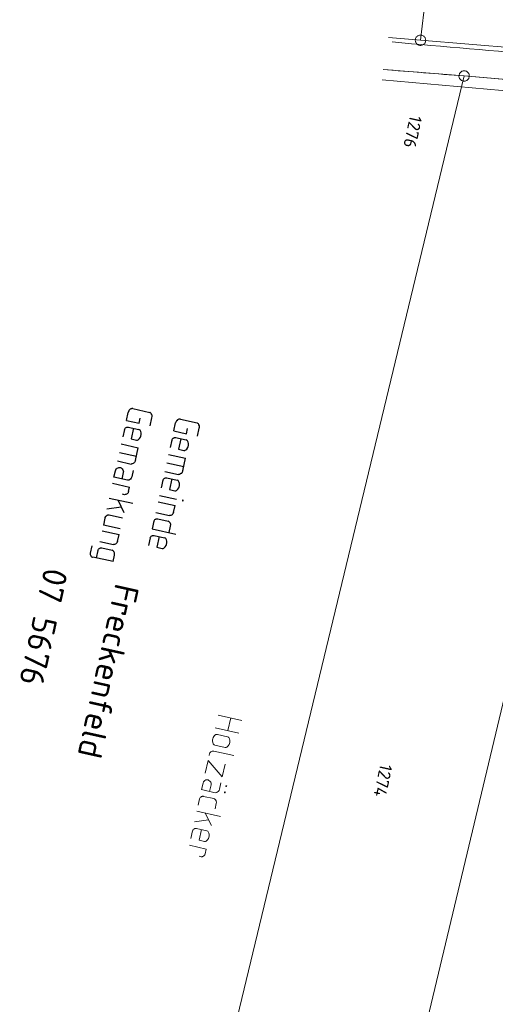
# Model space of a CAD drawing. Header units: metres. Extents: x 3425540 to 3446143, y 5432760 to 5444637.
# Tile 64 of 256: x 3435692 to 3435761, y 5439369 to 5439511. Entities that reach past the tile are written whole.
import ezdxf
from ezdxf.enums import TextEntityAlignment as Align

# ---------------------------------------------------------------- set-up
doc = ezdxf.new("R2010")
doc.units = ezdxf.units.M
for name, color, linetype, lineweight in [('B_Bestand', 9, 'Continuous', 18), ('B_Flurgrenzen', 9, 'Continuous', 18), ('B_Kilometrierung', 9, 'Continuous', 25), ('Bestand Kabeltröge', 9, 'Continuous', 18)]:
    doc.layers.add(name, color=color, linetype=linetype, lineweight=lineweight)
doc.styles.get("Standard").update_dxf_attribs({"font": 'isocpeur.ttf'})

msp = doc.modelspace()

# ---------------------------------------------------------------- linework, layer by layer
at = {"layer": 'B_Bestand'}
for p, q in [((3435720.63, 5439410.86), (3435724.04, 5439410.1)), ((3435722.46, 5439410.45), (3435722.05, 5439408.62)), ((3435720.22, 5439409.03), (3435723.64, 5439408.27)), ((3435720.52, 5439408.07), (3435722, 5439407.74)), ((3435722.92, 5439405.03), (3435719.99, 5439405.68)), ((3435721.66, 5439406.21), (3435720.18, 5439406.54)), ((3435719.34, 5439405.03), (3435719.4, 5439405.33)), ((3435717.96, 5439398.79), (3435717.76, 5439397.88)), ((3435718.54, 5439399.14), (3435720.02, 5439398.81)), ((3435717.56, 5439396.99), (3435720.98, 5439396.23)), ((3435717.22, 5439395.45), (3435719.26, 5439395.74)), ((3435718.77, 5439396.72), (3435719.67, 5439394.91)), ((3435716.93, 5439394.15), (3435716.7, 5439393.07)), ((3435717.49, 5439394.51), (3435719, 5439394.17)), ((3435716.48, 5439392.08), (3435718.92, 5439391.54)), ((3435718.78, 5439390.86), (3435718.92, 5439391.54)), ((3435718.2, 5439390.43), (3435717.9, 5439390.49))]:
    msp.add_line(p, q, dxfattribs=at)
for points in [[(3435720.18, 5439406.54), (3435720.05, 5439406.59), (3435719.98, 5439406.67), (3435719.94, 5439406.73), (3435719.87, 5439406.92), (3435719.84, 5439407.15), (3435719.84, 5439407.29), (3435719.87, 5439407.45), (3435719.94, 5439407.61), (3435720, 5439407.76), (3435720.12, 5439407.91), (3435720.29, 5439408.04), (3435720.38, 5439408.07), (3435720.52, 5439408.07)], [(3435721.66, 5439406.21), (3435721.8, 5439406.21), (3435721.89, 5439406.24), (3435721.96, 5439406.29), (3435722.1, 5439406.42), (3435722.23, 5439406.62), (3435722.29, 5439406.75), (3435722.32, 5439406.91), (3435722.33, 5439407.08), (3435722.34, 5439407.25), (3435722.29, 5439407.43), (3435722.2, 5439407.62), (3435722.13, 5439407.69), (3435722, 5439407.74)], [(3435719.99, 5439405.68), (3435719.88, 5439405.67), (3435719.79, 5439405.67), (3435719.7, 5439405.63), (3435719.66, 5439405.61), (3435719.57, 5439405.55), (3435719.49, 5439405.48), (3435719.45, 5439405.4), (3435719.4, 5439405.33), (3435719.4, 5439405.3)], [(3435721.63, 5439403.78), (3435721.23, 5439401.95), (3435719.18, 5439404.32), (3435718.78, 5439402.49)], [(3435721.04, 5439401.1), (3435720.84, 5439400.19), (3435720.76, 5439399.98), (3435720.64, 5439399.83), (3435720.51, 5439399.75), (3435720.39, 5439399.69), (3435720.33, 5439399.68), (3435720.21, 5439399.67), (3435718.25, 5439400.11), (3435718.46, 5439401.05), (3435718.52, 5439401.21), (3435718.61, 5439401.33), (3435718.68, 5439401.4), (3435718.71, 5439401.42), (3435718.87, 5439401.5), (3435718.99, 5439401.53), (3435719.1, 5439401.53), (3435719.21, 5439401.5), (3435719.31, 5439401.45), (3435719.45, 5439401.34), (3435719.56, 5439401.2), (3435719.62, 5439401.05), (3435719.62, 5439400.96), (3435719.62, 5439400.79), (3435719.41, 5439399.85)], [(3435721.87, 5439400.64), (3435721.85, 5439400.67), (3435721.79, 5439400.68), (3435721.76, 5439400.66), (3435721.75, 5439400.61), (3435721.77, 5439400.57), (3435721.82, 5439400.56), (3435721.85, 5439400.58), (3435721.87, 5439400.64)], [(3435717.96, 5439398.79), (3435718.01, 5439398.89), (3435718.05, 5439398.97), (3435718.13, 5439399.04), (3435718.19, 5439399.08), (3435718.22, 5439399.1), (3435718.32, 5439399.13), (3435718.38, 5439399.15), (3435718.52, 5439399.15), (3435718.54, 5439399.14)], [(3435720.21, 5439397.33), (3435720.37, 5439398.09), (3435720.39, 5439398.31), (3435720.36, 5439398.43), (3435720.35, 5439398.49), (3435720.26, 5439398.62), (3435720.17, 5439398.72), (3435720.13, 5439398.76), (3435720.02, 5439398.81)], [(3435721.66, 5439399.72), (3435721.64, 5439399.75), (3435721.59, 5439399.77), (3435721.56, 5439399.74), (3435721.54, 5439399.69), (3435721.57, 5439399.66), (3435721.62, 5439399.65), (3435721.65, 5439399.67), (3435721.66, 5439399.72)], [(3435716.93, 5439394.15), (3435716.98, 5439394.25), (3435717.03, 5439394.33), (3435717.1, 5439394.39), (3435717.17, 5439394.44), (3435717.2, 5439394.46), (3435717.29, 5439394.49), (3435717.35, 5439394.51), (3435717.49, 5439394.51), (3435717.52, 5439394.5)], [(3435718.25, 5439394.34), (3435717.91, 5439392.81), (3435718.66, 5439392.64)], [(3435718.66, 5439392.64), (3435718.8, 5439392.64), (3435718.89, 5439392.67), (3435718.96, 5439392.71), (3435719.1, 5439392.85), (3435719.23, 5439393.05), (3435719.29, 5439393.18), (3435719.34, 5439393.42), (3435719.34, 5439393.56), (3435719.34, 5439393.67), (3435719.29, 5439393.85), (3435719.2, 5439394.04), (3435719.13, 5439394.12), (3435719, 5439394.17)], [(3435718.78, 5439390.86), (3435718.71, 5439390.71), (3435718.67, 5439390.66), (3435718.63, 5439390.61), (3435718.56, 5439390.54), (3435718.5, 5439390.5), (3435718.37, 5439390.45), (3435718.31, 5439390.43), (3435718.2, 5439390.43)]]:
    msp.add_lwpolyline(points, dxfattribs=at)
for points, knots in [([(3435914.92, 5440084.99), (3435915.08, 5440082.12), (3435915.23, 5440079.26), (3435915.38, 5440076.4), (3435916.36, 5440058.01), (3435919.17, 5440039.75), (3435920.57, 5440021.4), (3435921.07, 5440014.81), (3435921.27, 5440008.13), (3435920.46, 5440001.55), (3435919.69, 5439995.3), (3435918.3, 5439989.18), (3435916.92, 5439983.05), (3435912.66, 5439964.16), (3435905.65, 5439945.93), (3435902.82, 5439926.78), (3435900.46, 5439910.81), (3435898.91, 5439894.75), (3435897.21, 5439878.71), (3435895.87, 5439866.06), (3435895.08, 5439853.37), (3435893.44, 5439840.75), (3435890.3, 5439816.64), (3435885.46, 5439792.79), (3435880.46, 5439769.01), (3435878.49, 5439759.68), (3435876.53, 5439750.34), (3435874.56, 5439741), (3435872.07, 5439729.19), (3435869.58, 5439717.38), (3435867.08, 5439705.57), (3435865.79, 5439699.46), (3435863.94, 5439693.47), (3435862.68, 5439687.35), (3435861.26, 5439680.48), (3435859.86, 5439673.61), (3435858.46, 5439666.74), (3435856.3, 5439656.09), (3435854.18, 5439645.43), (3435851.98, 5439634.79), (3435850.35, 5439626.91), (3435848.6, 5439619.05), (3435846.88, 5439611.19), (3435845.31, 5439604.01), (3435843.71, 5439596.84), (3435842.14, 5439589.65), (3435840.04, 5439580), (3435838.07, 5439570.32), (3435836.07, 5439560.64), (3435833.7, 5439549.14), (3435831.59, 5439537.6), (3435829.31, 5439526.09), (3435828.53, 5439522.17), (3435827.57, 5439518.31), (3435826.56, 5439514.44), (3435826.04, 5439512.48), (3435825.38, 5439510.51), (3435824.2, 5439508.87), (3435823.04, 5439507.25), (3435821.85, 5439505.68), (3435820.67, 5439504.09), (3435820.13, 5439503.35), (3435819.6, 5439502.63), (3435819.03, 5439501.9), (3435818.94, 5439501.78), (3435818.78, 5439501.68), (3435818.62, 5439501.68), (3435813.25, 5439501.78), (3435807.86, 5439502.21), (3435802.5, 5439502.72), (3435791.04, 5439503.82), (3435779.58, 5439505.03), (3435768.1, 5439506.03), (3435760.65, 5439506.68), (3435753.2, 5439507.33), (3435745.75, 5439507.98)], [0, 0, 0, 0, 0.012862, 0.012862, 0.012862, 0.09549, 0.09549, 0.09549, 0.12519, 0.12519, 0.12519, 0.153358, 0.153358, 0.153358, 0.240119, 0.240119, 0.240119, 0.312518, 0.312518, 0.312518, 0.369573, 0.369573, 0.369573, 0.478618, 0.478618, 0.478618, 0.521434, 0.521434, 0.521434, 0.575603, 0.575603, 0.575603, 0.603636, 0.603636, 0.603636, 0.635105, 0.635105, 0.635105, 0.683871, 0.683871, 0.683871, 0.719978, 0.719978, 0.719978, 0.752963, 0.752963, 0.752963, 0.797304, 0.797304, 0.797304, 0.849968, 0.849968, 0.849968, 0.867869, 0.867869, 0.867869, 0.876919, 0.876919, 0.876919, 0.885803, 0.885803, 0.885803, 0.889887, 0.889887, 0.889887, 0.890587, 0.890587, 0.890587, 0.914748, 0.914748, 0.914748, 0.96644, 0.96644, 0.96644, 1, 1, 1, 1]), ([(3435772.28, 5439251.59), (3435772.85, 5439253.77), (3435773.41, 5439255.96), (3435773.98, 5439258.15), (3435778.73, 5439276.48), (3435781.66, 5439295.23), (3435785.28, 5439313.81), (3435787.12, 5439323.28), (3435788.81, 5439332.79), (3435790.7, 5439342.25), (3435793.65, 5439357.01), (3435797.37, 5439371.62), (3435800.32, 5439386.39), (3435802.09, 5439395.27), (3435803.77, 5439404.16), (3435805.44, 5439413.06), (3435807.44, 5439423.71), (3435809.29, 5439434.4), (3435811.26, 5439445.06), (3435813.63, 5439457.84), (3435816.96, 5439470.33), (3435819.56, 5439483.18), (3435819.85, 5439484.63), (3435820.19, 5439486.09), (3435820.08, 5439487.55), (3435819.99, 5439488.85), (3435819.85, 5439490.15), (3435819.72, 5439491.45), (3435819.61, 5439492.56), (3435819.5, 5439493.66), (3435819.39, 5439494.77), (3435819.31, 5439495.51), (3435819.4, 5439496.27), (3435819.38, 5439497.02), (3435819.38, 5439497.09), (3435819.4, 5439497.23), (3435819.33, 5439497.24), (3435813.47, 5439497.92), (3435807.6, 5439498.37), (3435801.74, 5439498.93), (3435795.41, 5439499.53), (3435789.09, 5439500.14), (3435782.76, 5439500.74), (3435773.89, 5439501.58), (3435765.02, 5439502.37), (3435756.14, 5439503.08), (3435752.24, 5439503.39), (3435748.34, 5439503.7), (3435744.44, 5439504.01)], [0, 0, 0, 0, 0.020804, 0.020804, 0.020804, 0.19519, 0.19519, 0.19519, 0.284059, 0.284059, 0.284059, 0.422749, 0.422749, 0.422749, 0.506134, 0.506134, 0.506134, 0.605991, 0.605991, 0.605991, 0.725766, 0.725766, 0.725766, 0.739285, 0.739285, 0.739285, 0.751304, 0.751304, 0.751304, 0.761539, 0.761539, 0.761539, 0.768444, 0.768444, 0.768444, 0.769142, 0.769142, 0.769142, 0.823373, 0.823373, 0.823373, 0.881924, 0.881924, 0.881924, 0.963963, 0.963963, 0.963963, 1, 1, 1, 1])]:
    msp.add_open_spline(points, degree=3, knots=knots, dxfattribs=at)
at = {"layer": 'B_Flurgrenzen'}
for p, q in [((3435758.86, 5439586.65), (3435749.84, 5439508.23)), ((3435745.24, 5439508.62), (3435749.84, 5439508.23)), ((3435749.84, 5439508.23), (3435768.61, 5439506.66)), ((3435756.14, 5439503.08), (3435744.44, 5439504.01)), ((3435756.14, 5439503.08), (3435713.23, 5439325.15)), ((3435782.76, 5439500.74), (3435756.14, 5439503.08)), ((3435724.48, 5439256.47), (3435782.76, 5439500.74))]:
    msp.add_line(p, q, dxfattribs=at)
for points in [[(3435750.58, 5439508.34), (3435750.56, 5439508.43), (3435750.53, 5439508.52), (3435750.49, 5439508.61), (3435750.43, 5439508.68), (3435750.37, 5439508.75), (3435750.3, 5439508.82), (3435750.23, 5439508.87), (3435750.14, 5439508.91), (3435750.05, 5439508.95), (3435749.96, 5439508.96), (3435749.87, 5439508.97), (3435749.78, 5439508.97), (3435749.68, 5439508.96), (3435749.59, 5439508.93), (3435749.51, 5439508.89), (3435749.42, 5439508.85), (3435749.35, 5439508.79), (3435749.28, 5439508.73), (3435749.23, 5439508.66), (3435749.18, 5439508.57), (3435749.14, 5439508.49), (3435749.11, 5439508.4), (3435749.09, 5439508.3), (3435749.09, 5439508.21), (3435749.1, 5439508.12), (3435749.12, 5439508.02), (3435749.15, 5439507.94), (3435749.19, 5439507.85), (3435749.24, 5439507.77), (3435749.31, 5439507.71), (3435749.38, 5439507.64), (3435749.45, 5439507.58), (3435749.53, 5439507.54), (3435749.62, 5439507.51), (3435749.72, 5439507.49), (3435749.81, 5439507.48), (3435749.9, 5439507.49), (3435750, 5439507.5), (3435750.09, 5439507.52), (3435750.17, 5439507.56), (3435750.25, 5439507.6), (3435750.33, 5439507.66), (3435750.4, 5439507.73), (3435750.45, 5439507.8), (3435750.5, 5439507.88), (3435750.54, 5439507.97), (3435750.57, 5439508.06), (3435750.58, 5439508.15), (3435750.59, 5439508.24), (3435750.58, 5439508.34)], [(3435755.91, 5439502.36), (3435756, 5439502.34), (3435756.09, 5439502.33), (3435756.19, 5439502.33), (3435756.28, 5439502.34), (3435756.37, 5439502.37), (3435756.46, 5439502.4), (3435756.54, 5439502.44), (3435756.61, 5439502.5), (3435756.68, 5439502.56), (3435756.74, 5439502.64), (3435756.79, 5439502.71), (3435756.83, 5439502.8), (3435756.86, 5439502.89), (3435756.88, 5439502.98), (3435756.88, 5439503.08), (3435756.88, 5439503.17), (3435756.86, 5439503.26), (3435756.84, 5439503.35), (3435756.8, 5439503.43), (3435756.74, 5439503.51), (3435756.68, 5439503.59), (3435756.62, 5439503.65), (3435756.54, 5439503.71), (3435756.46, 5439503.75), (3435756.37, 5439503.79), (3435756.28, 5439503.81), (3435756.19, 5439503.82), (3435756.09, 5439503.83), (3435756, 5439503.81), (3435755.91, 5439503.78), (3435755.82, 5439503.75), (3435755.74, 5439503.71), (3435755.66, 5439503.65), (3435755.59, 5439503.59), (3435755.54, 5439503.52), (3435755.49, 5439503.44), (3435755.45, 5439503.35), (3435755.42, 5439503.26), (3435755.4, 5439503.17), (3435755.39, 5439503.08), (3435755.39, 5439502.98), (3435755.41, 5439502.89), (3435755.44, 5439502.8), (3435755.48, 5439502.72), (3435755.54, 5439502.64), (3435755.59, 5439502.57), (3435755.66, 5439502.5), (3435755.74, 5439502.44), (3435755.82, 5439502.4), (3435755.91, 5439502.36)]]:
    msp.add_lwpolyline(points, dxfattribs=at)
at = {"layer": 'B_Kilometrierung'}
for p, q in [((3435707.4, 5439453.37), (3435707.65, 5439454.52)), ((3435708.34, 5439455.08), (3435710.76, 5439454.54)), ((3435707.4, 5439453.37), (3435709.23, 5439452.96)), ((3435707.67, 5439452.42), (3435709.18, 5439452.08)), ((3435709.23, 5439452.96), (3435709.39, 5439453.72)), ((3435710.82, 5439452.61), (3435711.07, 5439453.77)), ((3435714.23, 5439451.86), (3435714.49, 5439453.01)), ((3435715.18, 5439453.57), (3435717.6, 5439453.03)), ((3435707.11, 5439452.06), (3435706.87, 5439450.99)), ((3435714.23, 5439451.86), (3435716.06, 5439451.45)), ((3435716.06, 5439451.45), (3435716.23, 5439452.2)), ((3435717.65, 5439451.1), (3435717.91, 5439452.26)), ((3435706.65, 5439449.98), (3435709.1, 5439449.44)), ((3435713.95, 5439450.55), (3435713.71, 5439449.47)), ((3435714.5, 5439450.91), (3435716.01, 5439450.57)), ((3435706.38, 5439448.77), (3435708.83, 5439448.22)), ((3435708.69, 5439447.61), (3435709.1, 5439449.44)), ((3435713.48, 5439448.47), (3435715.93, 5439447.92)), ((3435706.11, 5439447.53), (3435708.07, 5439447.09)), ((3435713.22, 5439447.25), (3435715.67, 5439446.71)), ((3435715.53, 5439446.1), (3435715.93, 5439447.92)), ((3435712.94, 5439446.02), (3435714.91, 5439445.58)), ((3435705.4, 5439444.31), (3435707.85, 5439443.77)), ((3435712.66, 5439444.74), (3435712.42, 5439443.66)), ((3435713.22, 5439445.1), (3435714.73, 5439444.76)), ((3435707.12, 5439442.66), (3435706.83, 5439442.73)), ((3435707.7, 5439443.1), (3435707.85, 5439443.77)), ((3435712.18, 5439442.57), (3435714.63, 5439442.03)), ((3435704.93, 5439442.18), (3435708.34, 5439441.42)), ((3435706.14, 5439441.91), (3435707.03, 5439440.1)), ((3435711.97, 5439441.63), (3435714.42, 5439441.09)), ((3435714.2, 5439440.1), (3435714.42, 5439441.09)), ((3435704.59, 5439440.64), (3435706.62, 5439440.92)), ((3435706.85, 5439439.28), (3435704.89, 5439439.71)), ((3435711.64, 5439440.1), (3435713.63, 5439439.66)), ((3435704.29, 5439439.28), (3435704.07, 5439438.29)), ((3435706.51, 5439437.75), (3435704.07, 5439438.29)), ((3435711.35, 5439438.82), (3435711.12, 5439437.75)), ((3435711.91, 5439439.18), (3435713.42, 5439438.84)), ((3435703.88, 5439437.44), (3435706.33, 5439436.9)), ((3435706.11, 5439435.9), (3435706.33, 5439436.9)), ((3435711.12, 5439437.75), (3435714.53, 5439436.99)), ((3435711.38, 5439436.78), (3435712.89, 5439436.45)), ((3435713.56, 5439437.2), (3435713.77, 5439438.12)), ((3435703.54, 5439435.91), (3435705.53, 5439435.47)), ((3435710.82, 5439436.43), (3435710.59, 5439435.35)), ((3435702.39, 5439435.3), (3435702.15, 5439434.22)), ((3435703.26, 5439434.63), (3435703.02, 5439433.55)), ((3435703.84, 5439434.98), (3435705.32, 5439434.65)), ((3435705.47, 5439433.01), (3435705.67, 5439433.93)), ((3435705.47, 5439433.01), (3435702.54, 5439433.66))]:
    msp.add_line(p, q, dxfattribs=at)
for points in [[(3435708.34, 5439455.08), (3435708.26, 5439455.09), (3435708.17, 5439455.09), (3435708.11, 5439455.07), (3435708.02, 5439455.03), (3435707.96, 5439454.99), (3435707.81, 5439454.85), (3435707.77, 5439454.81), (3435707.73, 5439454.73), (3435707.68, 5439454.66), (3435707.65, 5439454.52)], [(3435711.07, 5439453.77), (3435711.11, 5439453.93), (3435711.1, 5439454.04), (3435711.09, 5439454.13), (3435711.04, 5439454.25), (3435711.02, 5439454.29), (3435710.95, 5439454.39), (3435710.89, 5439454.46), (3435710.84, 5439454.5), (3435710.76, 5439454.54)], [(3435707.11, 5439452.06), (3435707.16, 5439452.16), (3435707.21, 5439452.24), (3435707.28, 5439452.31), (3435707.38, 5439452.37), (3435707.47, 5439452.41), (3435707.53, 5439452.42), (3435707.67, 5439452.42), (3435707.7, 5439452.41)], [(3435715.18, 5439453.57), (3435715.1, 5439453.58), (3435715.01, 5439453.57), (3435714.95, 5439453.56), (3435714.86, 5439453.52), (3435714.79, 5439453.48), (3435714.65, 5439453.34), (3435714.61, 5439453.3), (3435714.56, 5439453.22), (3435714.52, 5439453.15), (3435714.49, 5439453.01)], [(3435717.91, 5439452.26), (3435717.94, 5439452.42), (3435717.94, 5439452.53), (3435717.93, 5439452.62), (3435717.87, 5439452.74), (3435717.85, 5439452.78), (3435717.79, 5439452.88), (3435717.72, 5439452.95), (3435717.67, 5439452.99), (3435717.6, 5439453.03)], [(3435708.42, 5439452.25), (3435708.08, 5439450.72), (3435708.84, 5439450.55)], [(3435708.84, 5439450.55), (3435708.98, 5439450.55), (3435709.07, 5439450.58), (3435709.14, 5439450.63), (3435709.28, 5439450.76), (3435709.41, 5439450.96), (3435709.46, 5439451.09), (3435709.52, 5439451.33), (3435709.52, 5439451.47), (3435709.52, 5439451.59), (3435709.47, 5439451.77), (3435709.37, 5439451.96), (3435709.3, 5439452.03), (3435709.18, 5439452.08)], [(3435713.95, 5439450.55), (3435714, 5439450.65), (3435714.04, 5439450.73), (3435714.11, 5439450.8), (3435714.18, 5439450.84), (3435714.21, 5439450.86), (3435714.3, 5439450.89), (3435714.36, 5439450.91), (3435714.5, 5439450.91), (3435714.53, 5439450.9)], [(3435715.26, 5439450.74), (3435714.92, 5439449.21), (3435715.67, 5439449.04)], [(3435715.67, 5439449.04), (3435715.81, 5439449.04), (3435715.9, 5439449.07), (3435715.97, 5439449.12), (3435716.11, 5439449.25), (3435716.24, 5439449.45), (3435716.3, 5439449.58), (3435716.35, 5439449.82), (3435716.35, 5439449.96), (3435716.35, 5439450.07), (3435716.31, 5439450.25), (3435716.21, 5439450.45), (3435716.14, 5439450.52), (3435716.01, 5439450.57)], [(3435708.69, 5439447.61), (3435708.62, 5439447.4), (3435708.54, 5439447.3), (3435708.5, 5439447.25), (3435708.44, 5439447.21), (3435708.37, 5439447.17), (3435708.25, 5439447.11), (3435708.19, 5439447.1), (3435708.07, 5439447.09)], [(3435708.38, 5439446.17), (3435708.17, 5439445.25), (3435708.1, 5439445.04), (3435707.98, 5439444.9), (3435707.85, 5439444.82), (3435707.73, 5439444.76), (3435707.67, 5439444.74), (3435707.55, 5439444.74), (3435705.59, 5439445.17), (3435705.8, 5439446.12), (3435705.86, 5439446.27), (3435705.94, 5439446.39), (3435706.01, 5439446.46), (3435706.05, 5439446.48), (3435706.21, 5439446.56), (3435706.32, 5439446.59), (3435706.44, 5439446.6), (3435706.55, 5439446.57), (3435706.65, 5439446.52), (3435706.79, 5439446.4), (3435706.9, 5439446.27), (3435706.95, 5439446.11), (3435706.96, 5439446.03), (3435706.95, 5439445.86), (3435706.75, 5439444.92)], [(3435715.53, 5439446.1), (3435715.45, 5439445.89), (3435715.38, 5439445.79), (3435715.34, 5439445.74), (3435715.27, 5439445.7), (3435715.21, 5439445.66), (3435715.08, 5439445.6), (3435715.02, 5439445.59), (3435714.91, 5439445.58)], [(3435712.66, 5439444.74), (3435712.71, 5439444.84), (3435712.76, 5439444.92), (3435712.83, 5439444.98), (3435712.89, 5439445.03), (3435712.93, 5439445.05), (3435713.02, 5439445.08), (3435713.08, 5439445.1), (3435713.22, 5439445.1), (3435713.25, 5439445.09)], [(3435713.97, 5439444.93), (3435713.63, 5439443.4), (3435714.39, 5439443.23)], [(3435714.39, 5439443.23), (3435714.53, 5439443.23), (3435714.62, 5439443.26), (3435714.69, 5439443.3), (3435714.83, 5439443.44), (3435714.96, 5439443.64), (3435715.01, 5439443.77), (3435715.07, 5439444.01), (3435715.07, 5439444.15), (3435715.07, 5439444.26), (3435715.02, 5439444.44), (3435714.92, 5439444.63), (3435714.85, 5439444.71), (3435714.73, 5439444.76)], [(3435707.7, 5439443.1), (3435707.63, 5439442.94), (3435707.6, 5439442.9), (3435707.56, 5439442.85), (3435707.49, 5439442.78), (3435707.42, 5439442.74), (3435707.29, 5439442.68), (3435707.23, 5439442.67), (3435707.12, 5439442.66)], [(3435715.6, 5439441.85), (3435715.58, 5439441.88), (3435715.53, 5439441.89), (3435715.5, 5439441.87), (3435715.49, 5439441.82), (3435715.51, 5439441.78), (3435715.56, 5439441.77), (3435715.59, 5439441.79), (3435715.6, 5439441.85)], [(3435704.89, 5439439.71), (3435704.75, 5439439.72), (3435704.69, 5439439.7), (3435704.6, 5439439.67), (3435704.56, 5439439.65), (3435704.46, 5439439.58), (3435704.39, 5439439.51), (3435704.3, 5439439.36), (3435704.29, 5439439.28)], [(3435714.2, 5439440.1), (3435714.14, 5439439.94), (3435714.1, 5439439.89), (3435714.06, 5439439.84), (3435713.99, 5439439.78), (3435713.92, 5439439.73), (3435713.8, 5439439.68), (3435713.74, 5439439.66), (3435713.63, 5439439.66)], [(3435711.35, 5439438.82), (3435711.4, 5439438.92), (3435711.45, 5439439), (3435711.52, 5439439.07), (3435711.59, 5439439.11), (3435711.62, 5439439.13), (3435711.71, 5439439.17), (3435711.77, 5439439.18), (3435711.91, 5439439.18), (3435711.94, 5439439.17)], [(3435713.77, 5439438.12), (3435713.79, 5439438.34), (3435713.74, 5439438.52), (3435713.7, 5439438.58), (3435713.66, 5439438.65), (3435713.57, 5439438.76), (3435713.52, 5439438.79), (3435713.42, 5439438.84)], [(3435710.82, 5439436.43), (3435710.87, 5439436.53), (3435710.92, 5439436.6), (3435710.99, 5439436.67), (3435711.06, 5439436.71), (3435711.09, 5439436.74), (3435711.18, 5439436.77), (3435711.24, 5439436.79), (3435711.38, 5439436.78), (3435711.41, 5439436.78)], [(3435706.11, 5439435.9), (3435706.04, 5439435.75), (3435705.97, 5439435.65), (3435705.89, 5439435.58), (3435705.83, 5439435.54), (3435705.7, 5439435.48), (3435705.64, 5439435.47), (3435705.53, 5439435.47)], [(3435712.14, 5439436.62), (3435711.8, 5439435.08), (3435712.55, 5439434.92)], [(3435712.55, 5439434.92), (3435712.69, 5439434.91), (3435712.78, 5439434.95), (3435712.85, 5439434.99), (3435712.99, 5439435.13), (3435713.12, 5439435.33), (3435713.18, 5439435.46), (3435713.23, 5439435.7), (3435713.23, 5439435.84), (3435713.23, 5439435.95), (3435713.18, 5439436.13), (3435713.09, 5439436.32), (3435713.02, 5439436.39), (3435712.89, 5439436.45)], [(3435702.15, 5439434.22), (3435702.16, 5439434.11), (3435702.16, 5439434.02), (3435702.2, 5439433.93), (3435702.24, 5439433.87), (3435702.26, 5439433.83), (3435702.33, 5439433.76), (3435702.38, 5439433.72), (3435702.51, 5439433.67), (3435702.54, 5439433.66)], [(3435703.26, 5439434.63), (3435703.31, 5439434.73), (3435703.35, 5439434.81), (3435703.42, 5439434.87), (3435703.49, 5439434.92), (3435703.52, 5439434.94), (3435703.62, 5439434.97), (3435703.68, 5439434.99), (3435703.82, 5439434.99), (3435703.84, 5439434.98)], [(3435705.67, 5439433.93), (3435705.69, 5439434.15), (3435705.66, 5439434.27), (3435705.65, 5439434.33), (3435705.56, 5439434.46), (3435705.47, 5439434.56), (3435705.42, 5439434.6), (3435705.32, 5439434.65)]]:
    msp.add_lwpolyline(points, dxfattribs=at)
at = {"layer": 'Bestand Kabeltröge'}
msp.add_line((3435744.3, 5439502.51), (3435801.86, 5439497.39), dxfattribs=at)

# ---------------------------------------------------------------- texts
at = {"layer": 'B_Flurgrenzen'}
for s, rotation, p in [('1276', 257.535, (3435748.72, 5439495.02)), ('1274', 257.5348, (3435744.43, 5439401.4))]:
    msp.add_text(s, height=1.8, rotation=rotation, dxfattribs=at).set_placement(p, align=Align.MIDDLE)
at = {"layer": 'B_Kilometrierung'}
for s, p in [('07 5676', (3435695.57, 5439432.29)), ('Freckenfeld', (3435705.83, 5439430.03))]:
    msp.add_text(s, height=3.499, rotation=257.5351, dxfattribs=at).set_placement(p)

doc.saveas('drawing.dxf')
